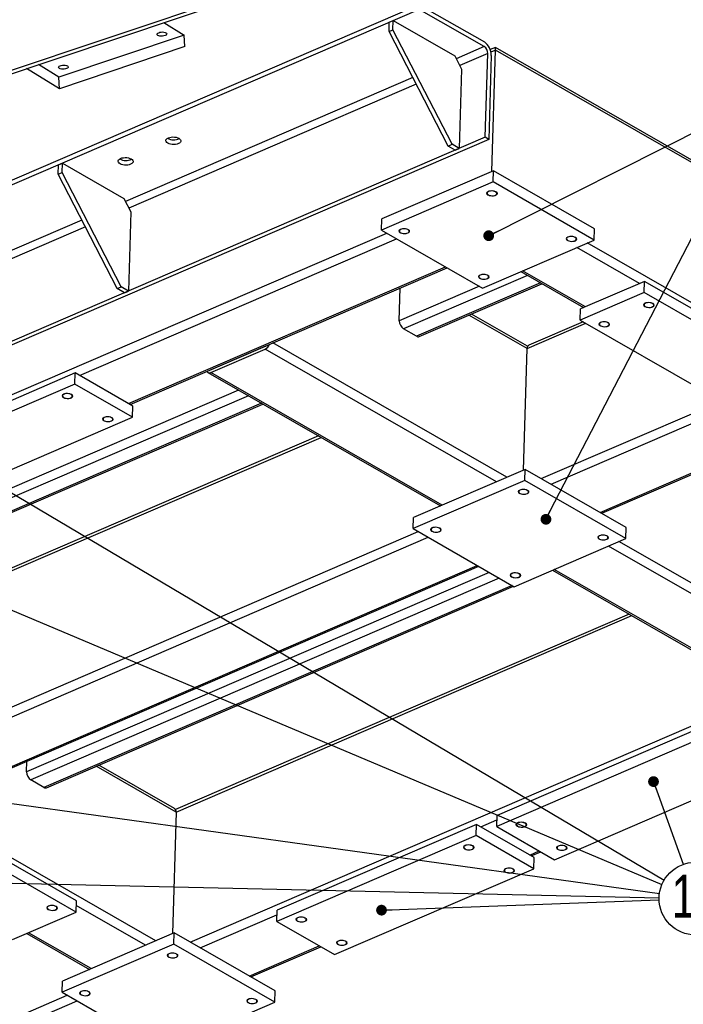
# Model space of a CAD drawing. Header units: millimetres. Extents: x 5 to 589, y 5 to 415.
# Tile 13 of 15: x 469 to 531, y 233 to 325. Entities that reach past the tile are written whole.
import ezdxf

# ---------------------------------------------------------------- set-up
doc = ezdxf.new("R2010")
doc.units = ezdxf.units.MM
doc.layers.add('NOTES', color=6, linetype='Continuous')
doc.layers.add('TRAIT-FINS', color=9, linetype='Continuous')
doc.layers.add('TRAIT-FORT', color=4, linetype='Continuous', lineweight=25)
doc.styles.add('SLDTEXTSTYLE0', font='TXT', dxfattribs={"width": 0.75})
doc.dimstyles.new('SLDDIMSTYLE3', dxfattribs={"dimtxt": 0.18, "dimasz": 1, "dimexe": 0, "dimexo": 0.0625, "dimgap": 0, "dimtad": 0, "dimtih": 1, "dimtoh": 1, "dimdec": 0, "dimrnd": 1e-09, "dimzin": 0, "dimdsep": 46, "dimtxsty": 'Standard', "dimblk1": 'DOT', "dimblk2": 'DOT', "dimsah": 1, "dimcen": 0.09, "dimadec": 0, "dimazin": 0, "dimtfac": 1, "dimtdec": 0, "dimtofl": 0, "dimtmove": 0, "dimatfit": 3, "dimldrblk": 'DOT', "dimfxl": 1, "dimfrac": 2, "dimtolj": 1, "dimtzin": 0, "dimarcsym": 0})

# ---------------------------------------------------------------- blocks, each defined once
blk = doc.blocks.new('_Dot')
at = {"color": 0, "linetype": 'ByBlock', "lineweight": -2}
blk.add_line((-0.5, 0), (-1, 0), dxfattribs=at)
at = {"color": 0, "linetype": 'ByBlock', "const_width": 0.5}
blk.add_lwpolyline([(-0.25, 0, 1), (0.25, 0, 1)], format="xyb", close=True, dxfattribs=at)
blk = doc.blocks.new('SW_NOTE_8')
at = {"layer": 'NOTES', "color": 0}
blk.add_circle((1.144, -3.185), 3.385, dxfattribs=at)
at = {"layer": 'NOTES', "color": 0, "insert": (1.155, -0.962), "char_height": 4, "attachment_point": 2, "style": 'SLDTEXTSTYLE0'}
blk.add_mtext('12', dxfattribs=at)

msp = doc.modelspace()

# ---------------------------------------------------------------- linework, layer by layer
at = {"layer": 'TRAIT-FINS', "lineweight": 18, "flags": 128}
for points in [[(512.8265, 308.8815), (512.9937, 308.928), (513.1867, 308.938), (513.3758, 308.9102), (513.5325, 308.8486), (513.6327, 308.7628), (513.6614, 308.6657), (513.614, 308.5722), (513.4978, 308.4964), (513.3305, 308.45), (513.1376, 308.4399), (512.9484, 308.4678), (512.7918, 308.5293), (512.6915, 308.6151), (512.6629, 308.7122), (512.7103, 308.8058), (512.8265, 308.8815)], [(504.6784, 305.3688), (504.8457, 305.4152), (505.0386, 305.4253), (505.2278, 305.3974), (505.3844, 305.3359), (505.4847, 305.25), (505.5133, 305.153), (505.4659, 305.0594), (505.3497, 304.9836), (505.1824, 304.9372), (504.9895, 304.9271), (504.8003, 304.955), (504.6437, 305.0165), (504.5434, 305.1024), (504.5148, 305.1995), (504.5622, 305.293), (504.6784, 305.3688)], [(520.211, 304.6453), (520.3783, 304.6918), (520.5712, 304.7018), (520.7604, 304.674), (520.917, 304.6124), (521.0173, 304.5266), (521.0459, 304.4295), (520.9985, 304.336), (520.8823, 304.2602), (520.715, 304.2138), (520.5221, 304.2037), (520.3329, 304.2316), (520.1763, 304.2931), (520.076, 304.3789), (520.0474, 304.476), (520.0948, 304.5696), (520.211, 304.6453)], [(512.0629, 301.1326), (512.2302, 301.179), (512.4231, 301.1891), (512.6123, 301.1612), (512.7689, 301.0997), (512.8692, 301.0138), (512.8978, 300.9167), (512.8504, 300.8232), (512.7342, 300.7474), (512.5669, 300.701), (512.374, 300.6909), (512.1848, 300.7188), (512.0282, 300.7803), (511.9279, 300.8662), (511.8993, 300.9632), (511.9467, 301.0568), (512.0629, 301.1326)], [(527.4081, 298.5071), (527.5754, 298.5535), (527.7683, 298.5636), (527.9575, 298.5357), (528.1141, 298.4742), (528.2144, 298.3884), (528.243, 298.2913), (528.1956, 298.1977), (528.0794, 298.122), (527.9121, 298.0755), (527.7192, 298.0655), (527.53, 298.0933), (527.3734, 298.1549), (527.2731, 298.2407), (527.2445, 298.3378), (527.2919, 298.4313), (527.4081, 298.5071)], [(523.26, 296.7188), (523.4273, 296.7652), (523.6202, 296.7753), (523.8094, 296.7474), (523.966, 296.6859), (524.0663, 296.6), (524.0949, 296.503), (524.0475, 296.4094), (523.9313, 296.3337), (523.764, 296.2872), (523.5711, 296.2772), (523.3819, 296.305), (523.2253, 296.3665), (523.125, 296.4524), (523.0964, 296.5495), (523.1438, 296.643), (523.26, 296.7188)], [(473.3802, 290.0544), (473.5475, 290.1008), (473.7404, 290.1109), (473.9296, 290.083), (474.0862, 290.0215), (474.1865, 289.9356), (474.2151, 289.8386), (474.1677, 289.745), (474.0515, 289.6692), (473.8842, 289.6228), (473.6913, 289.6127), (473.5021, 289.6406), (473.3455, 289.7021), (473.2452, 289.788), (473.2166, 289.8851), (473.264, 289.9786), (473.3802, 290.0544)], [(477.1396, 287.8977), (477.3069, 287.9442), (477.4998, 287.9543), (477.689, 287.9264), (477.8456, 287.8649), (477.9459, 287.779), (477.9745, 287.6819), (477.9271, 287.5884), (477.8109, 287.5126), (477.6436, 287.4662), (477.4507, 287.4561), (477.2615, 287.484), (477.1049, 287.5455), (477.0046, 287.6314), (476.976, 287.7284), (477.0234, 287.822), (477.1396, 287.8977)], [(515.7675, 281.1448), (515.9348, 281.1913), (516.1278, 281.2013), (516.3169, 281.1735), (516.4736, 281.1119), (516.5738, 281.0261), (516.6024, 280.929), (516.5551, 280.8355), (516.4389, 280.7597), (516.2716, 280.7133), (516.0787, 280.7032), (515.8895, 280.7311), (515.7328, 280.7926), (515.6326, 280.8784), (515.604, 280.9755), (515.6514, 281.0691), (515.7675, 281.1448)], [(507.6195, 277.6321), (507.7868, 277.6785), (507.9797, 277.6886), (508.1689, 277.6607), (508.3255, 277.5992), (508.4258, 277.5133), (508.4544, 277.4163), (508.407, 277.3227), (508.2908, 277.247), (508.1235, 277.2005), (507.9306, 277.1904), (507.7414, 277.2183), (507.5848, 277.2798), (507.4845, 277.3657), (507.4559, 277.4628), (507.5033, 277.5563), (507.6195, 277.6321)], [(523.1521, 276.9086), (523.3193, 276.9551), (523.5123, 276.9651), (523.7014, 276.9373), (523.8581, 276.8757), (523.9584, 276.7899), (523.987, 276.6928), (523.9396, 276.5993), (523.8234, 276.5235), (523.6561, 276.4771), (523.4632, 276.467), (523.274, 276.4949), (523.1174, 276.5564), (523.0171, 276.6422), (522.9885, 276.7393), (523.0359, 276.8329), (523.1521, 276.9086)], [(515.004, 273.3959), (515.1713, 273.4423), (515.3642, 273.4524), (515.5534, 273.4245), (515.71, 273.363), (515.8103, 273.2771), (515.8389, 273.1801), (515.7915, 273.0865), (515.6753, 273.0107), (515.508, 272.9643), (515.3151, 272.9542), (515.1259, 272.9821), (514.9693, 273.0436), (514.869, 273.1295), (514.8404, 273.2266), (514.8878, 273.3201), (515.004, 273.3959)], [(515.5583, 250.2287), (515.7256, 250.2752), (515.9185, 250.2853), (516.1077, 250.2574), (516.2643, 250.1959), (516.3646, 250.11), (516.3932, 250.0129), (516.3458, 249.9194), (516.2296, 249.8436), (516.0623, 249.7972), (515.8694, 249.7871), (515.6802, 249.815), (515.5236, 249.8765), (515.4233, 249.9624), (515.3947, 250.0594), (515.4421, 250.153), (515.5583, 250.2287)], [(510.6695, 248.1211), (510.8367, 248.1675), (511.0297, 248.1776), (511.2188, 248.1497), (511.3755, 248.0882), (511.4757, 248.0024), (511.5044, 247.9053), (511.457, 247.8117), (511.3408, 247.736), (511.1735, 247.6895), (510.9806, 247.6795), (510.7914, 247.7073), (510.6347, 247.7689), (510.5345, 247.8547), (510.5059, 247.9518), (510.5533, 248.0453), (510.6695, 248.1211)], [(519.3177, 248.0721), (519.485, 248.1186), (519.6779, 248.1286), (519.8671, 248.1008), (520.0237, 248.0392), (520.124, 247.9534), (520.1526, 247.8563), (520.1052, 247.7628), (519.989, 247.687), (519.8217, 247.6406), (519.6288, 247.6305), (519.4396, 247.6584), (519.283, 247.7199), (519.1827, 247.8057), (519.1541, 247.9028), (519.2015, 247.9964), (519.3177, 248.0721)], [(514.4288, 245.9645), (514.5961, 246.0109), (514.789, 246.021), (514.9782, 245.9931), (515.1349, 245.9316), (515.2351, 245.8457), (515.2637, 245.7487), (515.2163, 245.6551), (515.1002, 245.5794), (514.9329, 245.5329), (514.74, 245.5229), (514.5508, 245.5507), (514.3941, 245.6122), (514.2939, 245.6981), (514.2653, 245.7952), (514.3127, 245.8887), (514.4288, 245.9645)], [(471.9564, 242.4935), (472.1237, 242.5399), (472.3166, 242.55), (472.5058, 242.5221), (472.6624, 242.4606), (472.7627, 242.3748), (472.7913, 242.2777), (472.7439, 242.1841), (472.6277, 242.1084), (472.4604, 242.0619), (472.2675, 242.0519), (472.0783, 242.0797), (471.9217, 242.1413), (471.8214, 242.2271), (471.7928, 242.3242), (471.8402, 242.4177), (471.9564, 242.4935)], [(495.1141, 241.4149), (495.2813, 241.4613), (495.4743, 241.4714), (495.6634, 241.4435), (495.8201, 241.382), (495.9203, 241.2962), (495.949, 241.1991), (495.9016, 241.1055), (495.7854, 241.0298), (495.6181, 240.9833), (495.4252, 240.9733), (495.236, 241.0011), (495.0794, 241.0627), (494.9791, 241.1485), (494.9505, 241.2456), (494.9979, 241.3391), (495.1141, 241.4149)], [(498.8735, 239.2583), (499.0407, 239.3047), (499.2337, 239.3148), (499.4228, 239.2869), (499.5795, 239.2254), (499.6797, 239.1396), (499.7083, 239.0425), (499.661, 238.9489), (499.5448, 238.8732), (499.3775, 238.8267), (499.1846, 238.8167), (498.9954, 238.8445), (498.8387, 238.9061), (498.7385, 238.9919), (498.7099, 239.089), (498.7573, 239.1825), (498.8735, 239.2583)], [(483.1535, 238.0797), (483.3207, 238.1261), (483.5137, 238.1362), (483.7028, 238.1084), (483.8595, 238.0468), (483.9597, 237.961), (483.9884, 237.8639), (483.941, 237.7704), (483.8248, 237.6946), (483.6575, 237.6481), (483.4646, 237.6381), (483.2754, 237.6659), (483.1188, 237.7275), (483.0185, 237.8133), (482.9899, 237.9104), (483.0373, 238.0039), (483.1535, 238.0797)], [(475.0054, 234.5669), (475.1727, 234.6134), (475.3656, 234.6234), (475.5548, 234.5956), (475.7114, 234.5341), (475.8117, 234.4482), (475.8403, 234.3511), (475.7929, 234.2576), (475.6767, 234.1818), (475.5094, 234.1354), (475.3165, 234.1253), (475.1273, 234.1532), (474.9707, 234.2147), (474.8704, 234.3006), (474.8418, 234.3976), (474.8892, 234.4912), (475.0054, 234.5669)], [(490.538, 233.8435), (490.7053, 233.8899), (490.8982, 233.9), (491.0874, 233.8721), (491.244, 233.8106), (491.3443, 233.7248), (491.3729, 233.6277), (491.3255, 233.5341), (491.2093, 233.4584), (491.042, 233.4119), (490.8491, 233.4019), (490.6599, 233.4297), (490.5033, 233.4913), (490.403, 233.5771), (490.3744, 233.6742), (490.4218, 233.7677), (490.538, 233.8435)]]:
    msp.add_lwpolyline(points, dxfattribs=at)
at = {"layer": 'TRAIT-FORT', "lineweight": 25}
for p, q in [((364.6891, 285.3022), (578.6032, 357.0511)), ((364.8014, 285.0198), (578.2103, 356.5993)), ((506.3984, 325.7836), (316.7708, 244.0319)), ((506.4111, 326.2165), (316.7835, 244.4648)), ((512.4403, 322.3176), (506.3984, 325.7836)), ((506.4111, 326.2165), (512.453, 322.7505)), ((503.6207, 324.586), (503.9911, 324.7457)), ((503.9657, 323.8798), (503.9911, 324.7457)), ((503.9911, 324.7457), (509.6973, 321.4723)), ((482.6706, 324.5543), (484.5695, 323.3974)), ((503.5953, 323.7202), (503.6207, 324.586)), ((503.5953, 323.7202), (503.9657, 323.8798)), ((509.4561, 313.2466), (503.9657, 323.8798)), ((484.5695, 323.3974), (472.9166, 319.4889)), ((484.6321, 322.318), (484.5695, 323.3974)), ((509.0857, 313.0869), (503.5953, 323.7202)), ((484.6321, 322.318), (472.9792, 318.4095)), ((512.4403, 322.3176), (509.8397, 321.1964)), ((513.4756, 322.2525), (512.9993, 322.0472)), ((513.0654, 321.827), (513.4795, 322.0055)), ((513.1486, 310.7208), (513.4795, 322.0055)), ((576.2949, 286.216), (513.4763, 322.2525)), ((576.5835, 285.8052), (513.4795, 322.0055)), ((509.6973, 321.4723), (510.3432, 320.2213)), ((512.7633, 321.6921), (510.1627, 320.5709)), ((512.5348, 313.8994), (512.7633, 321.6921)), ((513.099, 321.4995), (512.8704, 313.7068)), ((472.9792, 318.4095), (469.9154, 320.2761)), ((472.9166, 319.4889), (471.0177, 320.6458)), ((510.3432, 320.2213), (510.1274, 312.8615)), ((472.9792, 318.4095), (472.9166, 319.4889)), ((505.7981, 319.454), (479.0993, 307.9437)), ((506.1211, 318.8285), (479.4223, 307.3182)), ((512.5348, 313.8994), (322.9071, 232.1477)), ((512.8704, 313.7068), (512.5348, 313.8994)), ((512.8704, 313.7068), (323.2428, 231.9552)), ((509.0857, 313.0869), (509.4561, 313.2466)), ((509.757, 312.7018), (509.0857, 313.0869)), ((510.1274, 312.8615), (509.4561, 313.2466)), ((509.757, 312.7018), (510.1274, 312.8615)), ((472.8549, 310.4675), (472.8803, 311.3333)), ((472.8803, 311.3333), (473.2507, 311.493)), ((473.2253, 310.6271), (473.2507, 311.493)), ((473.2507, 311.493), (478.9569, 308.2196)), ((472.8549, 310.4675), (473.2253, 310.6271)), ((478.3453, 299.8342), (472.8549, 310.4675)), ((478.7157, 299.9939), (473.2253, 310.6271)), ((513.2967, 310.7847), (502.9264, 306.3139)), ((513.2662, 309.7456), (513.2967, 310.7847)), ((522.6952, 305.3931), (513.2967, 310.7847)), ((513.2662, 309.7456), (502.896, 305.2749)), ((522.6647, 304.3541), (513.2662, 309.7456)), ((478.9569, 308.2196), (479.6028, 306.9686)), ((479.6028, 306.9686), (479.387, 299.6088)), ((475.0577, 306.2013), (448.3589, 294.691)), ((475.3807, 305.5758), (448.6819, 294.0655)), ((502.896, 305.2749), (502.9264, 306.3139)), ((427.3937, 272.2398), (503.3784, 304.9981)), ((502.896, 305.2749), (512.2945, 299.8833)), ((522.6647, 304.3541), (522.6952, 305.3931)), ((474.825, 291.7706), (504.2917, 304.4742)), ((512.2945, 299.8833), (522.6647, 304.3541)), ((569.3337, 276.9339), (522.0197, 304.0761)), ((526.876, 300.3154), (521.0496, 303.6578)), ((479.39, 289.1518), (508.8567, 301.8554)), ((479.5297, 289.0717), (508.9965, 301.7753)), ((516.4573, 301.0677), (504.9382, 296.1016)), ((515.8499, 301.4161), (521.6763, 298.0737)), ((521.839, 298.1439), (516.0126, 301.4863)), ((511.9886, 300.0588), (504.5506, 296.8521)), ((517.6657, 300.3745), (506.1465, 295.4084)), ((506.3993, 295.3769), (517.8055, 300.2943)), ((527.3204, 300.507), (521.3946, 297.9523)), ((527.29, 299.468), (527.3204, 300.507)), ((544.1034, 290.8793), (527.3204, 300.507)), ((478.3453, 299.8342), (478.7157, 299.9939)), ((479.0166, 299.4491), (478.3453, 299.8342)), ((479.387, 299.6088), (478.7157, 299.9939)), ((479.0166, 299.4491), (479.387, 299.6088)), ((504.5506, 296.8521), (504.6399, 299.8971)), ((527.29, 299.468), (521.3641, 296.9132)), ((544.073, 289.8402), (527.29, 299.468)), ((516.4206, 294.2688), (511.018, 297.3681)), ((516.4736, 294.4836), (511.262, 297.4733)), ((521.3641, 296.9132), (521.3946, 297.9523)), ((516.4206, 294.2688), (521.8748, 296.6203)), ((521.6273, 296.7622), (516.5858, 294.5888)), ((521.3641, 296.9132), (538.1471, 287.2855)), ((506.1465, 295.4084), (504.9382, 296.1016)), ((514.5413, 282.3166), (492.7961, 294.791)), ((487.0519, 292.0503), (492.0889, 294.2219)), ((487.0596, 292.3101), (492.0965, 294.4816)), ((513.5712, 281.8983), (492.0889, 294.2219)), ((516.0897, 282.9841), (516.4206, 294.2688)), ((474.4222, 292.0016), (455.9039, 284.0181)), ((474.3917, 290.9626), (474.4222, 292.0016)), ((479.7928, 288.9208), (474.4222, 292.0016)), ((486.7686, 292.0494), (508.3715, 279.6567)), ((508.5342, 279.7268), (487.0519, 292.0503)), ((487.1002, 292.3276), (487.0924, 292.3321)), ((474.3917, 290.9626), (455.8734, 282.9791)), ((479.7623, 287.8817), (474.3917, 290.9626)), ((489.6184, 290.4146), (443.0698, 270.3467)), ((490.5317, 289.8907), (443.4573, 269.5961)), ((491.74, 289.1975), (444.6657, 268.903)), ((444.9185, 268.8715), (491.8798, 289.1173)), ((517.7412, 282.1855), (534.4674, 289.3964)), ((479.7623, 287.8817), (479.7928, 288.9208)), ((518.6545, 281.6616), (535.3807, 288.8725)), ((461.244, 279.8982), (479.7623, 287.8817)), ((454.9397, 267.7634), (497.2824, 286.0181)), ((497.0349, 286.16), (455.105, 268.0833)), ((523.2195, 279.0428), (539.9456, 286.2537)), ((523.3593, 278.9627), (540.0854, 286.1736)), ((516.2378, 283.048), (505.8675, 278.5772)), ((516.2073, 282.009), (516.2378, 283.048)), ((525.6363, 277.6564), (516.2378, 283.048)), ((516.2073, 282.009), (505.8371, 277.5382)), ((525.6058, 276.6174), (516.2073, 282.009)), ((505.8371, 277.5382), (505.8675, 278.5772)), ((454.564, 254.9487), (506.3195, 277.2614)), ((505.8371, 277.5382), (515.2355, 272.1466)), ((525.6058, 276.6174), (525.6363, 277.6564)), ((454.9515, 254.1981), (507.2328, 276.7375)), ((515.2355, 272.1466), (525.6058, 276.6174)), ((544.9115, 264.8944), (524.9608, 276.3394)), ((544.4519, 264.1833), (523.9907, 275.9211)), ((459.5165, 251.5794), (511.7978, 274.1187)), ((459.7693, 251.5479), (511.9375, 274.0386)), ((518.791, 273.6794), (539.1316, 262.0109)), ((539.4149, 262.0118), (518.9537, 273.7496)), ((512.9157, 273.4774), (469.9225, 254.9423)), ((513.829, 272.9535), (470.3101, 254.1918)), ((515.0374, 272.2603), (471.5185, 253.4986)), ((471.7713, 253.4671), (515.1772, 272.1801)), ((525.9017, 269.6003), (483.7581, 251.4316)), ((483.8065, 251.2037), (526.1491, 269.4584)), ((485.1272, 239.1204), (538.7417, 262.2345)), ((532.1557, 258.8822), (513.6374, 250.8987)), ((532.1252, 257.8432), (513.6069, 249.8596)), ((469.9225, 254.9423), (469.9517, 255.9378)), ((483.8065, 251.2037), (476.3899, 255.4583)), ((483.6606, 251.5326), (476.6339, 255.5635)), ((518.9775, 246.7788), (537.4958, 254.7623)), ((471.5185, 253.4986), (470.3101, 254.1918)), ((474.554, 242.9529), (457.7711, 252.5807)), ((481.9273, 239.2515), (460.182, 251.7259)), ((474.5236, 241.9139), (457.7406, 251.5417)), ((483.8065, 251.2037), (483.4756, 239.919)), ((513.6069, 249.8596), (513.6374, 250.8987)), ((511.7115, 250.0684), (493.1931, 242.0848)), ((511.681, 249.0293), (511.7115, 250.0684)), ((517.082, 246.9875), (511.7115, 250.0684)), ((512.1143, 249.8373), (513.6254, 250.4888)), ((513.6069, 249.8596), (518.9775, 246.7788)), ((511.681, 249.0293), (493.1627, 241.0458)), ((517.0516, 245.9485), (511.681, 249.0293)), ((516.6792, 247.2186), (517.5537, 247.5955)), ((516.819, 247.1384), (517.6934, 247.5154)), ((517.0516, 245.9485), (517.082, 246.9875)), ((498.5332, 237.9649), (517.0516, 245.9485)), ((474.5236, 241.9139), (474.554, 242.9529)), ((480.9571, 238.8332), (474.5412, 242.5138)), ((468.5977, 239.3592), (474.5236, 241.9139)), ((486.0405, 238.5965), (493.1811, 241.6749)), ((493.1627, 241.0458), (493.1931, 242.0848)), ((493.1627, 241.0458), (498.5332, 237.9649)), ((469.931, 239.934), (475.7574, 236.5916)), ((475.9201, 236.6617), (470.0936, 240.0041)), ((483.6237, 239.9829), (473.2534, 235.5121)), ((483.5932, 238.9438), (483.6237, 239.9829)), ((493.0222, 234.5913), (483.6237, 239.9829)), ((483.5932, 238.9438), (473.223, 234.473)), ((492.9917, 233.5523), (483.5932, 238.9438)), ((490.6054, 235.9777), (497.1094, 238.7817)), ((490.7452, 235.8975), (497.2492, 238.7015)), ((473.223, 234.473), (473.2534, 235.5121)), ((388.0911, 197.2865), (473.7054, 234.1963)), ((473.223, 234.473), (482.6215, 229.0815)), ((492.9917, 233.5523), (493.0222, 234.5913)), ((438.041, 217.9031), (474.6187, 233.6724)), ((482.6215, 229.0815), (492.9917, 233.5523))]:
    msp.add_line(p, q, dxfattribs=at)
at = {"layer": 'TRAIT-FORT', "lineweight": 25, "flags": 128}
for points in [[(482.1187, 323.3572), (482.064, 323.4049), (482.044, 323.459), (482.0604, 323.5149), (482.1118, 323.5683), (482.1942, 323.6147), (482.3008, 323.6505), (482.423, 323.6727), (482.5509, 323.6795), (482.6742, 323.6703), (482.7827, 323.646), (482.8679, 323.6085), (482.9226, 323.5608), (482.9426, 323.5068), (482.9262, 323.4508), (482.8748, 323.3975), (482.7924, 323.351), (482.6858, 323.3153), (482.5636, 323.2931), (482.4357, 323.2863), (482.3124, 323.2954), (482.2039, 323.3197), (482.1187, 323.3572)], [(472.9629, 320.2863), (472.9081, 320.334), (472.8881, 320.388), (472.9045, 320.444), (472.956, 320.4973), (473.0384, 320.5438), (473.145, 320.5795), (473.2672, 320.6017), (473.3951, 320.6085), (473.5183, 320.5994), (473.6269, 320.5751), (473.712, 320.5375), (473.7668, 320.4898), (473.7868, 320.4358), (473.7704, 320.3798), (473.7189, 320.3265), (473.6365, 320.28), (473.5299, 320.2443), (473.4077, 320.2221), (473.2798, 320.2153), (473.1566, 320.2244), (473.048, 320.2487), (472.9629, 320.2863)], [(484.0817, 313.8016), (484.1732, 313.736), (484.2342, 313.6625), (484.2615, 313.5847), (484.2538, 313.5066), (484.2115, 313.4321), (484.1367, 313.365), (484.0331, 313.3085), (483.9059, 313.2655), (483.7616, 313.2382), (483.6073, 313.2279), (483.4508, 313.2352), (483.2999, 313.2597), (483.1622, 313.3001), (483.0446, 313.3545), (482.9531, 313.4201), (482.8921, 313.4936), (482.8648, 313.5713), (482.8725, 313.6494), (482.9148, 313.7239), (482.9896, 313.7911), (483.0932, 313.8476), (483.2204, 313.8906), (483.3647, 313.9179), (483.519, 313.9282), (483.6755, 313.9209), (483.8264, 313.8964), (483.9641, 313.856), (484.0817, 313.8016)], [(479.6373, 311.8855), (479.7288, 311.8199), (479.7898, 311.7464), (479.8171, 311.6687), (479.8094, 311.5906), (479.7671, 311.5161), (479.6923, 311.4489), (479.5887, 311.3924), (479.4615, 311.3494), (479.3172, 311.3221), (479.1629, 311.3118), (479.0064, 311.3191), (478.8555, 311.3436), (478.7178, 311.3841), (478.6002, 311.4384), (478.5087, 311.504), (478.4477, 311.5775), (478.4204, 311.6553), (478.4281, 311.7334), (478.4704, 311.8079), (478.5452, 311.8751), (478.6488, 311.9316), (478.776, 311.9745), (478.9203, 312.0018), (479.0746, 312.0121), (479.2311, 312.0048), (479.382, 311.9803), (479.5197, 311.9399), (479.6373, 311.8855)], [(512.8288, 308.5453), (512.9274, 308.5023), (513.045, 308.4744), (513.1721, 308.4639), (513.2984, 308.4716), (513.4137, 308.497), (513.5086, 308.5379), (513.5754, 308.591), (513.6087, 308.6521), (513.6059, 308.7162), (513.5671, 308.778), (513.4954, 308.8327), (513.3968, 308.8757), (513.2792, 308.9036), (513.1521, 308.914), (513.0258, 308.9063), (512.9105, 308.881), (512.8157, 308.8401), (512.7489, 308.7869), (512.7155, 308.7258), (512.7184, 308.6618), (512.7572, 308.5999), (512.8288, 308.5453)], [(504.6807, 305.0325), (504.7793, 304.9895), (504.897, 304.9616), (505.0241, 304.9511), (505.1504, 304.9589), (505.2656, 304.9842), (505.3605, 305.0251), (505.4273, 305.0783), (505.4606, 305.1393), (505.4578, 305.2034), (505.419, 305.2653), (505.3474, 305.3199), (505.2488, 305.3629), (505.1311, 305.3908), (505.004, 305.4013), (504.8777, 305.3935), (504.7625, 305.3682), (504.6676, 305.3273), (504.6008, 305.2741), (504.5675, 305.2131), (504.5703, 305.149), (504.6091, 305.0871), (504.6807, 305.0325)], [(520.2133, 304.3091), (520.3119, 304.2661), (520.4295, 304.2382), (520.5567, 304.2277), (520.683, 304.2354), (520.7982, 304.2608), (520.8931, 304.3017), (520.9599, 304.3548), (520.9932, 304.4159), (520.9904, 304.48), (520.9516, 304.5418), (520.88, 304.5965), (520.7814, 304.6395), (520.6637, 304.6673), (520.5366, 304.6778), (520.4103, 304.6701), (520.2951, 304.6447), (520.2002, 304.6038), (520.1334, 304.5507), (520.1, 304.4896), (520.1029, 304.4256), (520.1417, 304.3637), (520.2133, 304.3091)], [(512.0652, 300.7963), (512.1639, 300.7533), (512.2815, 300.7254), (512.4086, 300.7149), (512.5349, 300.7227), (512.6502, 300.748), (512.745, 300.7889), (512.8118, 300.8421), (512.8452, 300.9031), (512.8423, 300.9672), (512.8035, 301.0291), (512.7319, 301.0837), (512.6333, 301.1267), (512.5157, 301.1546), (512.3885, 301.1651), (512.2622, 301.1573), (512.147, 301.132), (512.0521, 301.0911), (511.9853, 301.0379), (511.952, 300.9769), (511.9548, 300.9128), (511.9936, 300.8509), (512.0652, 300.7963)], [(527.4104, 298.1708), (527.509, 298.1278), (527.6266, 298.1), (527.7538, 298.0895), (527.8801, 298.0972), (527.9953, 298.1226), (528.0902, 298.1635), (528.157, 298.2166), (528.1903, 298.2777), (528.1875, 298.3417), (528.1487, 298.4036), (528.0771, 298.4582), (527.9785, 298.5012), (527.8608, 298.5291), (527.7337, 298.5396), (527.6074, 298.5319), (527.4922, 298.5065), (527.3973, 298.4656), (527.3305, 298.4125), (527.2971, 298.3514), (527.3, 298.2873), (527.3388, 298.2255), (527.4104, 298.1708)], [(523.2623, 296.3825), (523.3609, 296.3395), (523.4785, 296.3116), (523.6057, 296.3011), (523.732, 296.3089), (523.8472, 296.3342), (523.9421, 296.3751), (524.0089, 296.4283), (524.0422, 296.4894), (524.0394, 296.5534), (524.0006, 296.6153), (523.929, 296.6699), (523.8303, 296.7129), (523.7127, 296.7408), (523.5856, 296.7513), (523.4593, 296.7436), (523.344, 296.7182), (523.2492, 296.6773), (523.1824, 296.6242), (523.149, 296.5631), (523.1519, 296.499), (523.1907, 296.4372), (523.2623, 296.3825)], [(492.0965, 294.4816), (492.14, 294.5053), (492.1512, 294.513)], [(487.0054, 292.2945), (487.0164, 292.2964), (487.0596, 292.3101)], [(473.3825, 289.7181), (473.4811, 289.6751), (473.5988, 289.6472), (473.7259, 289.6367), (473.8522, 289.6445), (473.9674, 289.6698), (474.0623, 289.7107), (474.1291, 289.7639), (474.1624, 289.8249), (474.1596, 289.889), (474.1208, 289.9509), (474.0492, 290.0055), (473.9506, 290.0485), (473.8329, 290.0764), (473.7058, 290.0869), (473.5795, 290.0791), (473.4643, 290.0538), (473.3694, 290.0129), (473.3026, 289.9597), (473.2693, 289.8987), (473.2721, 289.8346), (473.3109, 289.7727), (473.3825, 289.7181)], [(477.1419, 287.5615), (477.2405, 287.5185), (477.3582, 287.4906), (477.4853, 287.4801), (477.6116, 287.4879), (477.7268, 287.5132), (477.8217, 287.5541), (477.8885, 287.6072), (477.9218, 287.6683), (477.919, 287.7324), (477.8802, 287.7942), (477.8086, 287.8489), (477.71, 287.8919), (477.5923, 287.9198), (477.4652, 287.9303), (477.3389, 287.9225), (477.2237, 287.8972), (477.1288, 287.8563), (477.062, 287.8031), (477.0287, 287.7421), (477.0315, 287.678), (477.0703, 287.6161), (477.1419, 287.5615)], [(515.7699, 280.8086), (515.8685, 280.7656), (515.9861, 280.7377), (516.1132, 280.7272), (516.2395, 280.7349), (516.3548, 280.7603), (516.4497, 280.8012), (516.5165, 280.8543), (516.5498, 280.9154), (516.5469, 280.9795), (516.5081, 281.0413), (516.4365, 281.096), (516.3379, 281.139), (516.2203, 281.1669), (516.0932, 281.1774), (515.9669, 281.1696), (515.8516, 281.1443), (515.7568, 281.1034), (515.6899, 281.0502), (515.6566, 280.9891), (515.6595, 280.9251), (515.6983, 280.8632), (515.7699, 280.8086)], [(507.6218, 277.2958), (507.7204, 277.2528), (507.8381, 277.2249), (507.9652, 277.2144), (508.0915, 277.2222), (508.2067, 277.2475), (508.3016, 277.2884), (508.3684, 277.3416), (508.4017, 277.4026), (508.3989, 277.4667), (508.3601, 277.5286), (508.2885, 277.5832), (508.1899, 277.6262), (508.0722, 277.6541), (507.9451, 277.6646), (507.8188, 277.6568), (507.7036, 277.6315), (507.6087, 277.5906), (507.5419, 277.5374), (507.5086, 277.4764), (507.5114, 277.4123), (507.5502, 277.3504), (507.6218, 277.2958)], [(523.1544, 276.5724), (523.253, 276.5294), (523.3706, 276.5015), (523.4977, 276.491), (523.624, 276.4987), (523.7393, 276.5241), (523.8342, 276.565), (523.901, 276.6181), (523.9343, 276.6792), (523.9315, 276.7433), (523.8927, 276.8051), (523.8211, 276.8598), (523.7224, 276.9028), (523.6048, 276.9307), (523.4777, 276.9411), (523.3514, 276.9334), (523.2361, 276.9081), (523.1413, 276.8672), (523.0745, 276.814), (523.0411, 276.7529), (523.044, 276.6889), (523.0828, 276.627), (523.1544, 276.5724)], [(515.0063, 273.0596), (515.1049, 273.0166), (515.2226, 272.9887), (515.3497, 272.9782), (515.476, 272.986), (515.5912, 273.0113), (515.6861, 273.0522), (515.7529, 273.1054), (515.7863, 273.1664), (515.7834, 273.2305), (515.7446, 273.2924), (515.673, 273.347), (515.5744, 273.39), (515.4568, 273.4179), (515.3296, 273.4284), (515.2033, 273.4206), (515.0881, 273.3953), (514.9932, 273.3544), (514.9264, 273.3012), (514.8931, 273.2402), (514.8959, 273.1761), (514.9347, 273.1142), (515.0063, 273.0596)], [(515.5606, 249.8925), (515.6592, 249.8495), (515.7769, 249.8216), (515.904, 249.8111), (516.0303, 249.8189), (516.1455, 249.8442), (516.2404, 249.8851), (516.3072, 249.9382), (516.3405, 249.9993), (516.3377, 250.0634), (516.2989, 250.1252), (516.2273, 250.1799), (516.1287, 250.2229), (516.011, 250.2508), (515.8839, 250.2613), (515.7576, 250.2535), (515.6424, 250.2282), (515.5475, 250.1873), (515.4807, 250.1341), (515.4474, 250.0731), (515.4502, 250.009), (515.489, 249.9471), (515.5606, 249.8925)], [(510.6718, 247.7848), (510.7704, 247.7418), (510.888, 247.7139), (511.0151, 247.7035), (511.1414, 247.7112), (511.2567, 247.7365), (511.3516, 247.7774), (511.4184, 247.8306), (511.4517, 247.8917), (511.4489, 247.9557), (511.4101, 248.0176), (511.3384, 248.0722), (511.2398, 248.1152), (511.1222, 248.1431), (510.9951, 248.1536), (510.8688, 248.1459), (510.7535, 248.1205), (510.6587, 248.0796), (510.5919, 248.0265), (510.5585, 247.9654), (510.5614, 247.9013), (510.6002, 247.8395), (510.6718, 247.7848)], [(519.32, 247.7359), (519.4186, 247.6929), (519.5363, 247.665), (519.6634, 247.6545), (519.7897, 247.6622), (519.9049, 247.6876), (519.9998, 247.7285), (520.0666, 247.7816), (520.0999, 247.8427), (520.0971, 247.9068), (520.0583, 247.9686), (519.9867, 248.0233), (519.8881, 248.0663), (519.7704, 248.0942), (519.6433, 248.1047), (519.517, 248.0969), (519.4018, 248.0716), (519.3069, 248.0307), (519.2401, 247.9775), (519.2068, 247.9164), (519.2096, 247.8524), (519.2484, 247.7905), (519.32, 247.7359)], [(514.4312, 245.6282), (514.5298, 245.5852), (514.6474, 245.5573), (514.7745, 245.5468), (514.9008, 245.5546), (515.0161, 245.5799), (515.111, 245.6208), (515.1778, 245.674), (515.2111, 245.7351), (515.2082, 245.7991), (515.1694, 245.861), (515.0978, 245.9156), (514.9992, 245.9586), (514.8816, 245.9865), (514.7545, 245.997), (514.6282, 245.9893), (514.5129, 245.9639), (514.418, 245.923), (514.3512, 245.8699), (514.3179, 245.8088), (514.3208, 245.7447), (514.3596, 245.6829), (514.4312, 245.6282)], [(471.9587, 242.1572), (472.0573, 242.1142), (472.175, 242.0863), (472.3021, 242.0758), (472.4284, 242.0836), (472.5436, 242.1089), (472.6385, 242.1498), (472.7053, 242.203), (472.7387, 242.2641), (472.7358, 242.3281), (472.697, 242.39), (472.6254, 242.4446), (472.5268, 242.4876), (472.4092, 242.5155), (472.282, 242.526), (472.1557, 242.5183), (472.0405, 242.4929), (471.9456, 242.452), (471.8788, 242.3989), (471.8455, 242.3378), (471.8483, 242.2737), (471.8871, 242.2119), (471.9587, 242.1572)], [(495.1164, 241.0786), (495.215, 241.0356), (495.3326, 241.0078), (495.4597, 240.9973), (495.586, 241.005), (495.7013, 241.0304), (495.7962, 241.0713), (495.863, 241.1244), (495.8963, 241.1855), (495.8935, 241.2495), (495.8547, 241.3114), (495.7831, 241.366), (495.6844, 241.409), (495.5668, 241.4369), (495.4397, 241.4474), (495.3134, 241.4397), (495.1981, 241.4143), (495.1033, 241.3734), (495.0365, 241.3203), (495.0031, 241.2592), (495.006, 241.1951), (495.0448, 241.1333), (495.1164, 241.0786)], [(498.8758, 238.922), (498.9744, 238.879), (499.092, 238.8511), (499.2191, 238.8407), (499.3454, 238.8484), (499.4607, 238.8737), (499.5556, 238.9146), (499.6224, 238.9678), (499.6557, 239.0289), (499.6529, 239.0929), (499.6141, 239.1548), (499.5424, 239.2094), (499.4438, 239.2524), (499.3262, 239.2803), (499.1991, 239.2908), (499.0728, 239.2831), (498.9575, 239.2577), (498.8627, 239.2168), (498.7958, 239.1637), (498.7625, 239.1026), (498.7654, 239.0385), (498.8042, 238.9767), (498.8758, 238.922)], [(483.1558, 237.7434), (483.2544, 237.7004), (483.372, 237.6726), (483.4991, 237.6621), (483.6254, 237.6698), (483.7407, 237.6952), (483.8356, 237.7361), (483.9024, 237.7892), (483.9357, 237.8503), (483.9329, 237.9143), (483.8941, 237.9762), (483.8224, 238.0309), (483.7238, 238.0739), (483.6062, 238.1017), (483.4791, 238.1122), (483.3528, 238.1045), (483.2375, 238.0791), (483.1427, 238.0382), (483.0759, 237.9851), (483.0425, 237.924), (483.0454, 237.8599), (483.0842, 237.7981), (483.1558, 237.7434)], [(475.0077, 234.2307), (475.1063, 234.1877), (475.224, 234.1598), (475.3511, 234.1493), (475.4774, 234.157), (475.5926, 234.1824), (475.6875, 234.2233), (475.7543, 234.2764), (475.7876, 234.3375), (475.7848, 234.4016), (475.746, 234.4634), (475.6744, 234.5181), (475.5758, 234.5611), (475.4581, 234.589), (475.331, 234.5995), (475.2047, 234.5917), (475.0895, 234.5664), (474.9946, 234.5255), (474.9278, 234.4723), (474.8945, 234.4112), (474.8973, 234.3472), (474.9361, 234.2853), (475.0077, 234.2307)], [(490.5403, 233.5072), (490.6389, 233.4642), (490.7565, 233.4364), (490.8837, 233.4259), (491.01, 233.4336), (491.1252, 233.459), (491.2201, 233.4999), (491.2869, 233.553), (491.3202, 233.6141), (491.3174, 233.6781), (491.2786, 233.74), (491.207, 233.7946), (491.1084, 233.8376), (490.9907, 233.8655), (490.8636, 233.876), (490.7373, 233.8683), (490.6221, 233.8429), (490.5272, 233.802), (490.4604, 233.7489), (490.427, 233.6878), (490.4299, 233.6237), (490.4687, 233.5619), (490.5403, 233.5072)]]:
    msp.add_lwpolyline(points, dxfattribs=at)
at = {"layer": 'TRAIT-FORT', "lineweight": 25}
for centre, radius, start, end in [((512.0201, 321.7044), 0.7433, 359.047017, 55.571552), ((511.6125, 321.5243), 1.4867, 359.047017, 55.571552), ((483.5992, 314.8059), 1.1515, 239.808246, 296.832481), ((479.1548, 312.8899), 1.1515, 239.808246, 296.832481), ((505.4425, 296.8373), 0.892, 179.047017, 235.571552), ((491.7215, 294.9549), 0.82, 296.620866, 338.703442), ((506.3033, 295.6366), 0.2769, 235.5182, 290.291315), ((516.7476, 294.3025), 0.3288, 119.479272, 185.882), ((486.913, 292.2962), 0.2824, 211.078647, 299.476753), ((470.8144, 254.9275), 0.892, 179.047017, 235.571552), ((471.6752, 253.7268), 0.2769, 235.5182, 290.291315), ((483.4604, 251.247), 0.3488, 352.87646, 54.970021)]:
    msp.add_arc(centre, radius, start, end, dxfattribs=at)
msp.add_ellipse((513.4378, 321.5829), major_axis=(0.0381, 0.6697), ratio=0.0337728, start_param=5.3972839, end_param=6.3000822, dxfattribs=at)

# ---------------------------------------------------------------- block references
at = {"layer": 'NOTES'}
msp.add_blockref('SW_NOTE_8', (530.9314, 246.3549), dxfattribs=at)

# ---------------------------------------------------------------- leaders
for points in [[(512.8615, 304.7537), (535.4665, 316.115)], [(518.1753, 278.4061), (536.9341, 314.6295)], [(463.8009, 283.644), (529.1641, 244.8955)], [(450.6459, 277.5205), (528.957, 244.485)], [(447.3248, 254.9369), (528.7231, 243.635)], [(528.1714, 254.039), (530.9314, 246.3549)], [(462.3806, 244.7522), (528.6918, 243.2464)], [(502.8982, 242.0953), (528.6932, 243.045)]]:
    msp.add_leader(points, dimstyle='SLDDIMSTYLE3', dxfattribs=at)

doc.saveas('drawing.dxf')
